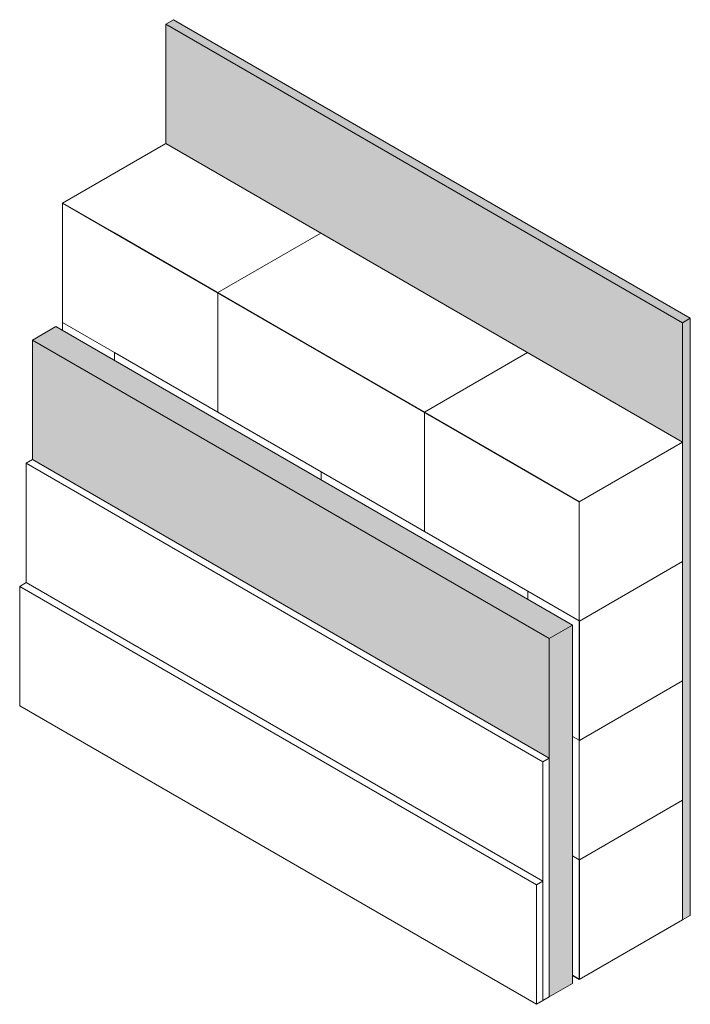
# Model space of a CAD drawing. Header units: millimetres. Extents: x -189 to 2853, y -828 to 1000.
# Tile 3 of 3: x 1935 to 2853, y -506 to 840. Entities that reach past the tile are written whole.
import ezdxf

# ---------------------------------------------------------------- set-up
doc = ezdxf.new("R2010")
doc.units = ezdxf.units.MM
doc.layers.add('A-PART', color=2, linetype='Continuous', lineweight=18)

msp = doc.modelspace()

# ---------------------------------------------------------------- hatches: boundary and pattern name
at = {"layer": 'A-PART'}
for points in [[(2842.432, 426.069), (2853.038, 432.193), (2145.932, 840.441), (2135.325, 834.317), (2701.01, 507.719)], [(2842.432, 262.77), (2842.432, 426.069), (2135.325, 834.317), (2135.325, 671.018), (2701.01, 344.419)], [(2842.432, -390.428), (2853.038, -384.304), (2853.038, 432.193), (2842.432, 426.069), (2842.432, 181.12)], [(2659.998, -5.858), (2691.818, 12.513), (1984.711, 420.762), (1952.891, 402.391), (2651.159, -0.755)], [(2659.998, -169.157), (2659.998, -5.858), (1952.891, 402.391), (1952.891, 239.091), (2651.159, -164.054)], [(2659.998, -495.756), (2691.818, -477.385), (2691.818, 12.513), (2659.998, -5.858), (2659.998, -472.077)]]:
    msp.add_hatch(color=256, dxfattribs=at).paths.add_polyline_path(points)
h = msp.add_hatch(dxfattribs=at)
h.set_pattern_fill('FP_5', color=256, style=0, pattern_type=2)
h.set_pattern_definition([(150, (1923.2, 140.3), (-282.84, -163.3), [326.6, -326.6]), (30, (1923.2, 140.3), (-565.7, 326.6), [163.3, -163.3]), (150, (2064.61, 221.94), (-282.84, -163.3), [326.6, -326.6]), (30, (1640.35, 303.6), (-565.69, 326.6), [163.3, -163.3]), (150, (2206.04, -23), (-282.84, -163.3), [326.6, -326.6]), (30, (2206.04, -23), (-565.7, 326.6), [163.3, -163.3]), (150, (2347.46, 58.65), (-282.84, -163.3), [326.6, -326.6]), (30, (2206.04, 140.3), (-565.7, 326.6), [163.3, -163.3]), (150, (2347.46, 221.94), (-282.84, -163.3), [326.6, -326.6]), (30, (1923.2, 303.6), (-565.7, 326.6), [163.3, -163.3]), (150, (2488.88, 140.3), (-282.84, -163.3), [163.3, -489.9])])
h.paths.add_polyline_path([(2701.01, 181.12), (2842.432, 262.77), (2135.325, 671.018), (1993.904, 589.368), (2659.998, 204.798)])
h = msp.add_hatch(dxfattribs=at)
h.set_pattern_fill('FP_3', color=256, style=0, pattern_type=2)
h.set_pattern_definition([(150, (2630.3, -104.65), (-0.0004, -326.6), [326.6, -326.6]), (90, (2630.3, -104.65), (-565.7, 326.6), [163.3, -163.3]), (150, (2630.3, 58.65), (-0.0004, -326.6), [326.6, -326.6]), (90, (2347.46, 58.65), (-565.7, 326.6), [163.3, -163.3]), (150, (2913.14, -267.95), (-0.0004, -326.6), [326.6, -326.6]), (90, (2913.14, -267.95), (-565.68, 326.6), [163.3, -163.3]), (150, (2913.14, -104.65), (-0.0004, -326.6), [326.6, -326.6]), (90, (2771.7, -23), (-565.7, 326.6), [163.3, -163.3]), (150, (2771.72, 140.3), (-0.0004, -326.6), [326.6, -326.6]), (90, (2488.9, 140.3), (-565.7, 326.6), [163.3, -163.3]), (150, (2913.14, 58.65), (-0.0004, -326.6), [163.3, -489.9])])
h.paths.add_polyline_path([(2701.01, -472.077), (2701.01, 181.12), (1993.904, 589.368), (1993.904, 415.454), (2691.818, 12.513), (2691.818, -466.77)])
h = msp.add_hatch(dxfattribs=at)
h.set_pattern_fill('FP_4', color=256, style=0, pattern_type=2)
h.set_pattern_definition([(210, (2983.85, 17.82), (0.0004, -326.6), [326.6, -326.6]), (90, (2983.85, 17.8), (-565.7, -326.6), [163.3, -163.3]), (210, (2983.85, 181.12), (0.0004, -326.6), [326.6, -326.6]), (90, (2701, -145.5), (-565.7, -326.6), [163.3, -163.3]), (210, (3266.7, 181.12), (0.0004, -326.6), [326.6, -326.6]), (90, (3266.7, 181.1), (-565.7, -326.6), [163.3, -163.3]), (210, (3266.7, 344.42), (0.0004, -326.6), [326.6, -326.6]), (90, (3125.3, 262.77), (-565.7, -326.6), [163.3, -163.3]), (210, (3125.27, 426.07), (0.0004, -326.6), [326.6, -326.6]), (90, (2842.43, 99.47), (-565.7, -326.6), [163.3, -163.3]), (210, (3266.7, 507.72), (0.0004, -326.6), [163.3, -489.9])])
h.paths.add_polyline_path([(2701.01, -472.077), (2842.432, -390.428), (2842.432, 262.77), (2701.01, 181.12), (2701.01, -390.428)])

# ---------------------------------------------------------------- linework, layer by layer
for p, q in [((2145.932, 840.441), (2135.325, 834.317)), ((2853.038, 432.193), (2145.932, 840.441)), ((2842.432, 426.069), (2135.325, 834.317)), ((2135.325, 834.317), (2135.325, 671.018)), ((2135.325, 671.018), (1993.904, 589.368)), ((2135.325, 671.018), (2842.432, 262.77)), ((2701.01, 181.12), (1993.904, 589.368)), ((1993.904, 589.368), (1993.904, 415.454)), ((2853.038, 432.193), (2842.432, 426.069)), ((2853.038, -384.304), (2853.038, 432.193)), ((1984.711, 420.762), (1952.891, 402.391)), ((1984.711, 420.762), (2691.818, 12.513)), ((2842.432, -390.428), (2842.432, 426.069)), ((2659.998, -5.858), (1952.891, 402.391)), ((1952.891, 402.391), (1952.891, 239.091)), ((2842.432, 262.77), (2701.01, 181.12)), ((2842.432, 262.77), (2842.432, -390.428)), ((1952.891, 239.091), (1944.053, 233.988)), ((2651.159, -174.26), (1944.053, 233.988)), ((1944.053, 233.988), (1944.053, 70.689)), ((1952.891, 239.091), (2659.998, -169.157)), ((2701.01, -472.077), (2701.01, 181.12)), ((1944.053, 70.689), (1935.214, 65.586)), ((1944.053, 70.689), (2651.159, -337.56)), ((1935.214, 65.586), (2642.321, -342.663)), ((1935.214, -97.714), (1935.214, 65.586)), ((2691.818, 12.513), (2659.998, -5.858)), ((2691.818, 12.513), (2691.818, -477.385)), ((2659.998, -495.756), (2659.998, -5.858)), ((2642.321, -505.962), (1935.214, -97.714)), ((2659.998, -169.157), (2651.159, -174.26)), ((2651.159, -500.859), (2651.159, -174.26)), ((2659.998, -169.157), (2659.998, -495.756)), ((2651.159, -337.56), (2642.321, -342.663)), ((2642.321, -342.663), (2642.321, -505.962)), ((2651.159, -337.56), (2651.159, -500.859)), ((2842.432, -390.428), (2701.01, -472.077)), ((2853.038, -384.304), (2842.432, -390.428)), ((2691.818, -466.77), (2701.01, -472.077)), ((2691.818, -477.385), (2659.998, -495.756)), ((2659.998, -495.756), (2651.159, -500.859)), ((2651.159, -500.859), (2642.321, -505.962))]:
    msp.add_line(p, q, dxfattribs=at)

doc.saveas('drawing.dxf')
